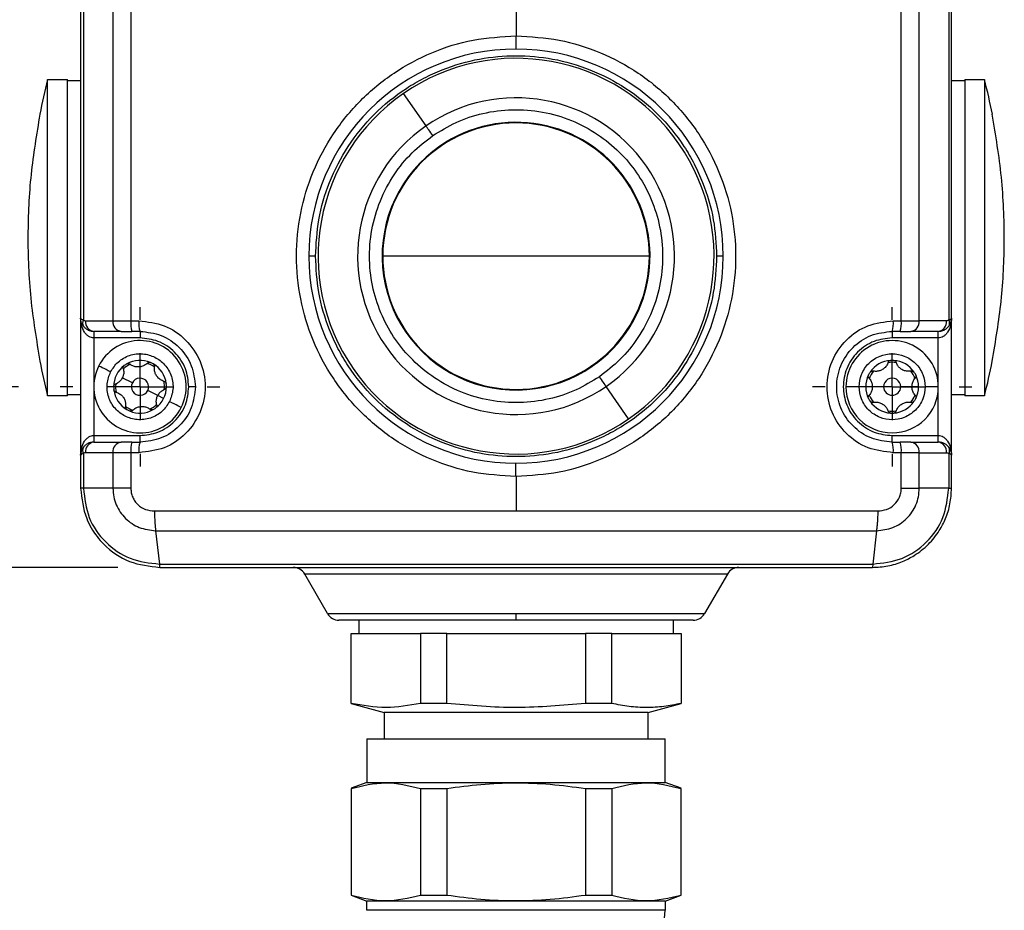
# Model space of a CAD drawing. Header units: millimetres. Extents: x 16 to 683, y 16 to 524.
# Tile 5 of 26: x 127 to 202, y 278 to 346. Entities that reach past the tile are written whole.
import ezdxf

# ---------------------------------------------------------------- set-up
doc = ezdxf.new("R2010")
doc.units = ezdxf.units.MM
doc.header["$LTSCALE"] = 2.5
doc.linetypes.add('CENTERX2', pattern=[20.32, 12.7, -2.54, 2.54, -2.54])
doc.layers.add('CENTER', color=40, linetype='CENTERX2')
doc.layers.add('DIMENSIONS', color=140, linetype='Continuous', lineweight=25)
doc.styles.add('SLDTEXTSTYLE0', font='TXT', dxfattribs={"width": 0.7})
doc.dimstyles.new('SLDDIMSTYLE1', dxfattribs={"dimtxt": 5.39502, "dimasz": 8.255, "dimexe": 0, "dimexo": 0.0625, "dimgap": 1.348755, "dimtad": 0, "dimtih": 1, "dimtoh": 1, "dimrnd": 1e-09, "dimzin": 12, "dimdsep": 46, "dimtxsty": 'SLDTEXTSTYLE0', "dimsah": 1, "dimcen": 0.09, "dimadec": 0, "dimazin": 3, "dimtfac": 1, "dimtofl": 0, "dimtmove": 0, "dimatfit": 3, "dimfxl": 0, "dimfrac": 2, "dimtolj": 1, "dimtzin": 12, "dimarcsym": 0})
doc.dimstyles.new('SLDDIMSTYLE2', dxfattribs={"dimtxt": 5.39502, "dimasz": 8.255, "dimexe": 0, "dimexo": 0.0625, "dimgap": 1.348755, "dimtad": 0, "dimtih": 1, "dimtoh": 1, "dimrnd": 1e-09, "dimzin": 4, "dimdsep": 46, "dimtxsty": 'SLDTEXTSTYLE0', "dimsah": 1, "dimcen": 0.09, "dimadec": 0, "dimazin": 1, "dimtfac": 1, "dimtofl": 0, "dimtmove": 0, "dimatfit": 3, "dimfxl": 0, "dimfrac": 2, "dimtolj": 1, "dimtzin": 12, "dimarcsym": 0})

# ---------------------------------------------------------------- blocks, each defined once
blk = doc.blocks.new('_D_1')
at = {"layer": 'DIMENSIONS'}
for p, q in [((126.845, 384.79), (102.56, 384.79)), ((110.497, 384.79), (110.497, 365.808)), ((102.482, 356.026), (100.67, 356.026)), ((100.67, 356.026), (100.67, 347.451)), ((118.513, 356.026), (120.325, 356.026)), ((120.325, 356.026), (120.325, 347.451)), ((100.67, 347.451), (102.482, 347.451)), ((120.325, 347.451), (118.513, 347.451)), ((110.497, 318.19), (110.497, 346.243)), ((126.845, 318.19), (102.56, 318.19))]:
    blk.add_line(p, q, dxfattribs=at)
for points in [[(110.497, 384.79), (109.227, 376.535), (111.767, 376.535)], [(110.497, 318.19), (111.767, 326.445), (109.227, 326.445)]]:
    blk.add_solid(points, dxfattribs=at)
at = {"layer": 'DIMENSIONS', "char_height": 5.2917, "attachment_point": 1, "style": 'SLDTEXTSTYLE0'}
for s, insert in [('66.6', (102.482, 364.055)), ('2.62', (102.482, 354.273))]:
    blk.add_mtext(s, dxfattribs=dict(at, insert=insert))
blk = doc.blocks.new('_D_3')
at = {"layer": 'DIMENSIONS'}
for p, q in [((134.385, 398.49), (76.038, 398.49)), ((83.975, 398.49), (83.975, 365.808)), ((75.959, 356.026), (74.148, 356.026)), ((74.148, 356.026), (74.148, 347.451)), ((91.991, 356.026), (93.803, 356.026)), ((93.803, 356.026), (93.803, 347.451)), ((74.148, 347.451), (75.959, 347.451)), ((93.803, 347.451), (91.991, 347.451)), ((83.975, 304.49), (83.975, 346.243)), ((134.385, 304.49), (76.038, 304.49))]:
    blk.add_line(p, q, dxfattribs=at)
for points in [[(83.975, 398.49), (82.705, 390.235), (85.245, 390.235)], [(83.975, 304.49), (85.245, 312.745), (82.705, 312.745)]]:
    blk.add_solid(points, dxfattribs=at)
at = {"layer": 'DIMENSIONS', "char_height": 5.2917, "attachment_point": 1, "style": 'SLDTEXTSTYLE0'}
for s, insert in [('94.0', (75.959, 364.055)), ('3.70', (75.959, 354.273))]:
    blk.add_mtext(s, dxfattribs=dict(at, insert=insert))
blk = doc.blocks.new('SW_CENTERMARKSYMBOL_2')
at = {"layer": 'CENTER', "color": 0}
for p, q in [((0, 5.08), (0, 6.04)), ((0, 0), (0, 2.54)), ((-5.08, 0), (-6.04, 0)), ((0, 0), (-2.54, 0)), ((0, 0), (0, -2.54)), ((0, 0), (2.54, 0)), ((5.08, 0), (6.04, 0)), ((0, -5.08), (0, -6.04))]:
    blk.add_line(p, q, dxfattribs=at)
blk = doc.blocks.new('SW_CENTERMARKSYMBOL_3')
at = {"layer": 'CENTER', "color": 0}
for p, q in [((0, 5.08), (0, 6.04)), ((0, 0), (0, 2.54)), ((-5.08, 0), (-6.04, 0)), ((0, 0), (-2.54, 0)), ((0, 0), (0, -2.54)), ((0, 0), (2.54, 0)), ((5.08, 0), (6.04, 0)), ((0, -5.08), (0, -6.04))]:
    blk.add_line(p, q, dxfattribs=at)

msp = doc.modelspace()

# ---------------------------------------------------------------- linework, layer by layer
for p, q in [((131.56, 379.59), (131.56, 323.39)), ((131.773, 379.714), (131.773, 323.267)), ((134.004, 379.79), (134.004, 323.19)), ((135.365, 379.79), (135.365, 323.19)), ((193.755, 323.19), (193.755, 379.79)), ((195.116, 323.19), (195.116, 379.79)), ((197.348, 379.714), (197.348, 323.267)), ((197.56, 323.39), (197.56, 379.59)), ((164.56, 355.99), (164.56, 344.79)), ((164.56, 344.79), (164.569, 344.79)), ((129.06, 317.49), (129.06, 341.49)), ((129.06, 341.49), (130.56, 341.49)), ((130.56, 317.49), (130.56, 341.49)), ((131.56, 341.39), (130.56, 341.39)), ((198.56, 341.39), (197.56, 341.39)), ((198.56, 341.49), (200.06, 341.49)), ((198.56, 341.49), (198.56, 317.49)), ((200.06, 341.49), (200.06, 317.49)), ((157.734, 337.967), (156.031, 340.429)), ((128.468, 338.854), (128.472, 338.845)), ((200.648, 338.845), (200.653, 338.854)), ((149.36, 328.09), (148.86, 328.09)), ((164.56, 328.09), (154.46, 328.09)), ((174.66, 328.09), (164.56, 328.09)), ((180.26, 328.09), (179.76, 328.09)), ((131.56, 323.39), (131.56, 312.99)), ((131.931, 323.19), (134.004, 323.19)), ((134.004, 323.19), (135.365, 323.19)), ((135.365, 323.19), (135.977, 323.19)), ((193.144, 323.19), (193.755, 323.19)), ((193.755, 323.19), (195.116, 323.19)), ((197.19, 323.19), (195.116, 323.19)), ((197.56, 312.99), (197.56, 323.39)), ((134.634, 322.39), (132.56, 322.39)), ((132.56, 322.39), (132.56, 321.89)), ((134.634, 322.39), (135.451, 322.39)), ((136.06, 322.39), (135.451, 322.39)), ((136.06, 322.39), (136.06, 321.89)), ((193.67, 322.39), (193.06, 322.39)), ((193.06, 322.39), (193.06, 321.89)), ((193.67, 322.39), (194.486, 322.39)), ((196.56, 322.39), (194.486, 322.39)), ((196.56, 321.89), (196.56, 322.39)), ((136.06, 321.89), (132.56, 321.89)), ((132.56, 321.89), (132.56, 314.49)), ((196.56, 321.89), (193.06, 321.89)), ((196.56, 314.49), (196.56, 321.89)), ((128.472, 320.135), (128.468, 320.126)), ((200.653, 320.126), (200.648, 320.135)), ((135.48, 318.482), (134.72, 318.864)), ((137.4, 317.516), (136.641, 317.898)), ((140.26, 318.19), (139.76, 318.19)), ((173.089, 315.751), (171.387, 318.214)), ((190.56, 318.19), (189.56, 318.19)), ((192.41, 318.19), (191.56, 318.19)), ((194.56, 318.19), (193.71, 318.19)), ((195.06, 318.19), (194.56, 318.19)), ((196.56, 318.19), (195.56, 318.19)), ((130.56, 317.49), (129.06, 317.49)), ((130.56, 317.59), (131.56, 317.59)), ((137.847, 317.292), (137.4, 317.516)), ((197.56, 317.59), (198.56, 317.59)), ((200.06, 317.49), (198.56, 317.49)), ((132.56, 314.49), (132.56, 313.99)), ((132.56, 314.49), (136.06, 314.49)), ((136.06, 313.99), (136.06, 314.49)), ((193.06, 313.99), (193.06, 314.49)), ((193.06, 314.49), (196.56, 314.49)), ((196.56, 313.99), (196.56, 314.49)), ((132.56, 313.99), (134.634, 313.99)), ((135.451, 313.99), (134.634, 313.99)), ((135.451, 313.99), (136.06, 313.99)), ((193.06, 313.99), (193.67, 313.99)), ((194.486, 313.99), (193.67, 313.99)), ((194.486, 313.99), (196.56, 313.99)), ((131.56, 312.99), (131.56, 310.49)), ((131.773, 313.114), (131.773, 310.49)), ((134.004, 313.19), (131.931, 313.19)), ((135.365, 313.19), (134.004, 313.19)), ((134.004, 313.19), (134.004, 310.49)), ((135.365, 313.19), (135.365, 310.49)), ((135.977, 313.19), (135.365, 313.19)), ((193.755, 313.19), (193.144, 313.19)), ((193.755, 310.49), (193.755, 313.19)), ((195.116, 313.19), (193.755, 313.19)), ((195.116, 310.49), (195.116, 313.19)), ((195.116, 313.19), (197.19, 313.19)), ((197.348, 313.114), (197.348, 310.49)), ((197.56, 310.49), (197.56, 312.99)), ((164.56, 311.39), (164.552, 311.39)), ((164.56, 311.39), (164.56, 308.771)), ((131.773, 310.49), (131.56, 310.49)), ((134.004, 310.49), (131.773, 310.49)), ((135.365, 310.49), (134.004, 310.49)), ((197.348, 310.49), (195.116, 310.49)), ((164.56, 308.771), (191.972, 308.771)), ((137.246, 307.276), (137.532, 304.743)), ((164.56, 307.276), (191.875, 307.276)), ((191.875, 307.276), (191.589, 304.743)), ((137.56, 304.49), (191.56, 304.49)), ((180.581, 303.99), (148.54, 303.99)), ((150.272, 300.99), (148.54, 303.99)), ((180.581, 303.99), (178.849, 300.99)), ((150.272, 300.99), (164.56, 300.99)), ((164.56, 300.99), (178.849, 300.99)), ((164.56, 300.49), (164.56, 300.99)), ((164.56, 300.49), (151.138, 300.49)), ((152.66, 299.49), (152.66, 300.49)), ((177.983, 300.49), (164.56, 300.49)), ((176.46, 300.49), (176.46, 299.49)), ((152.06, 294.174), (152.06, 299.49)), ((152.06, 299.49), (152.981, 299.49)), ((152.981, 299.49), (156.394, 299.49)), ((156.394, 299.49), (157.315, 299.49)), ((157.315, 299.49), (157.315, 294.174)), ((159.306, 299.49), (157.315, 299.49)), ((159.306, 294.174), (159.306, 299.49)), ((159.306, 299.49), (161.147, 299.49)), ((161.147, 299.49), (167.974, 299.49)), ((167.974, 299.49), (169.815, 299.49)), ((169.815, 299.49), (169.815, 294.174)), ((171.806, 299.49), (169.815, 299.49)), ((171.806, 294.174), (171.806, 299.49)), ((171.806, 299.49), (172.726, 299.49)), ((172.726, 299.49), (176.14, 299.49)), ((176.14, 299.49), (177.06, 299.49)), ((177.06, 299.49), (177.06, 294.174)), ((152.06, 294.16), (154.56, 293.49)), ((159.306, 294.174), (157.315, 294.174)), ((171.806, 294.174), (169.815, 294.174)), ((174.56, 293.49), (177.06, 294.16)), ((174.56, 293.49), (154.56, 293.49)), ((154.56, 293.49), (154.56, 291.49)), ((174.56, 291.49), (174.56, 293.49)), ((153.26, 291.49), (153.26, 288.19)), ((153.26, 291.49), (175.86, 291.49)), ((175.86, 288.19), (175.86, 291.49)), ((153.26, 288.19), (152.06, 287.754)), ((153.26, 288.19), (175.86, 288.19)), ((177.06, 287.754), (175.86, 288.19)), ((152.06, 287.734), (152.06, 279.646)), ((157.315, 287.734), (159.306, 287.734)), ((157.315, 287.734), (157.315, 279.646)), ((159.306, 287.734), (159.306, 279.646)), ((169.815, 287.734), (171.806, 287.734)), ((169.815, 287.734), (169.815, 279.646)), ((171.806, 287.734), (171.806, 279.646)), ((177.06, 279.646), (177.06, 287.734)), ((152.06, 279.627), (153.26, 279.19)), ((175.86, 279.19), (153.26, 279.19)), ((153.26, 278.49), (153.26, 279.19)), ((157.315, 279.646), (159.306, 279.646)), ((169.815, 279.646), (171.806, 279.646)), ((175.86, 279.19), (177.06, 279.627)), ((175.86, 279.19), (175.86, 278.49)), ((175.86, 278.49), (153.26, 278.49))]:
    msp.add_line(p, q)
at = {"flags": 128}
for points in [[(164.568, 343.79), (164.568, 343.81), (164.568, 343.866), (164.568, 343.959), (164.568, 344.083), (164.568, 344.235), (164.569, 344.408), (164.569, 344.595), (164.569, 344.79)], [(158.245, 337.227), (158.166, 337.342), (158.088, 337.454), (158.013, 337.562), (157.943, 337.663), (157.879, 337.756), (157.822, 337.839), (157.773, 337.909), (157.734, 337.967)], [(133.827, 319.314), (133.653, 319.401), (133.485, 319.486), (133.331, 319.563), (133.195, 319.632), (133.084, 319.687), (133.002, 319.729), (132.951, 319.755), (132.934, 319.763)], [(171.387, 318.214), (171.347, 318.271), (171.299, 318.342), (171.242, 318.425), (171.177, 318.517), (171.107, 318.619), (171.033, 318.727), (170.955, 318.839), (170.876, 318.953)], [(139.187, 316.617), (139.17, 316.626), (139.119, 316.652), (139.036, 316.693), (138.925, 316.749), (138.79, 316.817), (138.636, 316.895), (138.468, 316.979), (138.294, 317.067)], [(164.552, 311.39), (164.552, 311.585), (164.552, 311.773), (164.552, 311.946), (164.552, 312.097), (164.552, 312.222), (164.552, 312.314), (164.552, 312.371), (164.552, 312.39)], [(137.149, 308.771), (150.837, 308.771), (164.56, 308.771)], [(137.246, 307.276), (150.886, 307.276), (164.56, 307.276)], [(137.532, 304.743), (151.029, 304.743), (164.56, 304.743), (178.092, 304.743), (191.589, 304.743)]]:
    msp.add_lwpolyline(points, dxfattribs=at)
for centre, radius, start, end in [((164.56, 328.09), 15.7, 360, 180), ((164.56, 328.09), 15, 304.653, 124.65297), ((176.308, 329.491), 48.748, 165.74986, 168.92592), ((152.813, 329.491), 48.748, 11.07408, 14.25014), ((164.56, 328.09), 15, 124.653, 304.65297), ((164.56, 328.09), 12.006, 304.653, 124.65298), ((164.56, 328.09), 10.1, 90.00008, 179.99996), ((164.56, 328.09), 10.15, 304.65302, 124.65296), ((164.56, 328.09), 10.1, 359.99996, 89.99999), ((164.56, 328.09), 12.006, 124.653, 304.65298), ((164.56, 328.09), 10.15, 124.65297, 304.65301), ((164.56, 328.09), 15.7, 180.00002, 359.99998), ((164.56, 328.09), 10.1, 179.99999, 270.00005), ((164.56, 328.09), 10.1, 270.00001, 359.99995), ((132.17, 323.02), 0.467, 148.14727, 211.85273), ((132.657, 323.114), 0.73, 174.02556, 262.4031), ((134.731, 323.114), 0.73, 174.02547, 262.40319), ((137.301, 322.993), 1.946, 174.16885, 198.02828), ((137.951, 322.992), 1.985, 174.27962, 197.66394), ((191.169, 322.992), 1.985, 342.33606, 5.72038), ((191.819, 322.993), 1.946, 341.97172, 5.83115), ((194.39, 323.114), 0.73, 277.59681, 5.97453), ((196.464, 323.114), 0.73, 277.5969, 5.97444), ((196.951, 323.02), 0.467, 328.14727, 31.85273), ((136.06, 318.19), 3.5, 333.29497, 153.2952), ((193.06, 318.19), 3.5, 359.99989, 180.00011), ((176.31, 329.49), 48.75, 191.07412, 194.25003), ((136.06, 318.19), 2, 66.73266, 119.85738), ((193.06, 318.19), 2, 93.43741, 146.56268), ((193.06, 318.187), 2.004, 86.56906, 93.43094), ((193.06, 318.19), 2, 33.43732, 86.56259), ((152.81, 329.49), 48.75, 345.74997, 348.92588), ((136.06, 318.19), 3.5, 153.29507, 333.29511), ((136.06, 318.19), 2, 126.73232, 179.85784), ((136.06, 318.19), 1.85, 113.64831, 132.94223), ((136.061, 318.19), 2.001, 119.85838, 126.73083), ((136.06, 318.19), 1.85, 53.64838, 72.94133), ((136.06, 318.189), 2.001, 59.86156, 66.7313), ((136.06, 318.19), 2, 6.7324, 59.8577), ((193.06, 318.19), 1.85, 140.35247, 159.64709), ((193.06, 318.191), 1.85, 80.35102, 99.64898), ((193.06, 318.19), 1.85, 20.35291, 39.64753), ((136.06, 318.19), 0.65, 333.29492, 153.29522), ((193.06, 318.19), 2, 153.43709, 206.56291), ((193.06, 318.191), 2, 146.56238, 153.43805), ((193.06, 318.19), 0.65, 359.99967, 180.00033), ((193.061, 318.191), 2, 26.56195, 33.43762), ((193.06, 318.19), 2, 359.99994, 26.56297), ((136.06, 318.19), 2, 179.85777, 186.73304), ((136.06, 318.19), 2, 186.73191, 239.8582), ((136.06, 318.19), 1.85, 173.64822, 192.94184), ((136.06, 318.19), 0.65, 153.29492, 333.29522), ((136.06, 318.19), 2, 333.29508, 359.85784), ((136.06, 318.19), 1.85, 353.64837, 12.94161), ((136.06, 318.19), 2, 359.85818, 6.73263), ((193.06, 318.19), 3.5, 180.00002, 359.99998), ((193.06, 318.19), 0.65, 180.00033, 359.99967), ((193.06, 318.19), 2, 333.43703, 0.00006), ((136.06, 318.19), 2, 306.73133, 333.29608), ((193.06, 318.19), 2, 206.56195, 213.43762), ((193.06, 318.19), 1.85, 200.35335, 219.6464), ((193.06, 318.19), 1.85, 320.3536, 339.64665), ((193.061, 318.19), 2, 326.56238, 333.43805), ((136.06, 318.19), 1.85, 233.64772, 252.94322), ((136.06, 318.19), 2, 239.85684, 246.73284), ((136.06, 318.19), 2, 246.73266, 299.85738), ((136.06, 318.19), 1.85, 293.64794, 312.94261), ((136.061, 318.189), 1.999, 299.85696, 306.73523), ((193.06, 318.19), 2, 213.43708, 266.56324), ((193.06, 318.19), 2, 273.43676, 326.56292), ((193.06, 318.19), 1.85, 260.35102, 279.64898), ((193.06, 318.19), 1.999, 266.56195, 273.43805), ((132.17, 313.36), 0.467, 148.147, 211.853), ((132.657, 313.266), 0.73, 97.59722, 185.97411), ((134.731, 313.266), 0.73, 97.59714, 185.9742), ((137.301, 313.388), 1.946, 161.97188, 185.83099), ((137.951, 313.388), 1.985, 162.33622, 185.72022), ((191.169, 313.388), 1.985, 354.27978, 17.66378), ((191.819, 313.388), 1.946, 354.16901, 18.02812), ((194.39, 313.266), 0.73, 354.0261, 82.40273), ((196.464, 313.266), 0.73, 354.02589, 82.40278), ((196.951, 313.36), 0.467, 328.147, 31.853), ((147.674, 303.49), 1, 29.99874, 90.00118), ((181.447, 303.49), 1, 89.99882, 150.00126), ((151.138, 301.49), 1, 210.00021, 269.9997), ((177.983, 301.49), 1, 270.0003, 329.99979), ((172.86, 278.49), 3, 270.00014, 359.99983)]:
    msp.add_arc(centre, radius, start, end)
for points, knots in [([(164.552, 311.39), (163.456, 311.454), (161.273, 311.58), (158.125, 312.581), (155.232, 314.129), (152.698, 316.227), (150.621, 318.776), (149.081, 321.678), (148.133, 324.828), (147.814, 328.098), (148.137, 331.372), (149.088, 334.519), (150.632, 337.421), (152.712, 339.968), (155.246, 342.06), (158.144, 343.608), (161.287, 344.603), (163.47, 344.728), (164.56, 344.79)], [0, 0, 0, 0, 0.062786, 0.125093, 0.187699, 0.250157, 0.312568, 0.375195, 0.437496, 0.500166, 0.562536, 0.625091, 0.687646, 0.749979, 0.812625, 0.874915, 0.937542, 1, 1, 1, 1]), ([(164.569, 344.79), (165.659, 344.727), (167.842, 344.602), (170.985, 343.604), (173.882, 342.056), (176.415, 339.962), (178.493, 337.414), (180.036, 334.511), (180.986, 331.364), (181.306, 328.09), (180.986, 324.82), (180.036, 321.67), (178.495, 318.768), (176.416, 316.221), (173.882, 314.125), (170.988, 312.578), (167.84, 311.579), (165.656, 311.453), (164.56, 311.39)], [0, 0, 0, 0, 0.062458, 0.125086, 0.187379, 0.250025, 0.312359, 0.374909, 0.437462, 0.499831, 0.562501, 0.624807, 0.687434, 0.74985, 0.812304, 0.87491, 0.937214, 1, 1, 1, 1]), ([(149.36, 328.09), (149.41, 329.017), (149.511, 330.927), (150.357, 333.76), (151.759, 336.484), (153.736, 338.915), (155.769, 340.566), (157.556, 341.61), (159.383, 342.442), (161.724, 343.115), (164.56, 343.375), (167.397, 343.115), (170.23, 342.301), (172.954, 340.889), (175.385, 338.915), (177.035, 336.882), (178.081, 335.094), (178.909, 333.267), (179.61, 330.927), (179.711, 329.017), (179.76, 328.09)], [0, 0, 0, 0, 0.058249, 0.119986, 0.18429, 0.249959, 0.315628, 0.347815, 0.380014, 0.441752, 0.5, 0.558248, 0.619986, 0.68429, 0.749959, 0.815627, 0.847815, 0.880014, 0.941751, 1, 1, 1, 1]), ([(128.472, 338.845), (128.219, 337.333), (127.709, 334.295), (127.501, 329.623), (127.684, 324.876), (128.209, 321.72), (128.472, 320.135)], [0, 0, 0, 0, 0.244197, 0.490599, 0.744065, 1, 1, 1, 1]), ([(158.245, 337.227), (158.822, 337.583), (160.013, 338.315), (162.067, 338.984), (164.287, 339.273), (166.57, 339.095), (168.767, 338.454), (170.747, 337.403), (172.413, 336.038), (173.748, 334.441), (174.771, 332.628), (175.458, 330.587), (175.742, 328.363), (175.565, 326.081), (174.925, 323.883), (173.87, 321.908), (172.519, 320.223), (171.413, 319.368), (170.876, 318.953)], [0, 0, 0, 0, 0.058258, 0.120006, 0.18432, 0.25, 0.31568, 0.379994, 0.441742, 0.5, 0.558258, 0.620006, 0.68432, 0.75, 0.81568, 0.879994, 0.941742, 1, 1, 1, 1]), ([(200.648, 320.135), (200.902, 321.647), (201.411, 324.685), (201.62, 329.357), (201.437, 334.105), (200.912, 337.26), (200.648, 338.845)], [0, 0, 0, 0, 0.244197, 0.490598, 0.744064, 1, 1, 1, 1]), ([(170.876, 318.953), (170.298, 318.598), (169.108, 317.865), (167.054, 317.197), (164.834, 316.908), (162.551, 317.086), (160.354, 317.726), (158.374, 318.778), (156.707, 320.142), (155.372, 321.739), (154.35, 323.553), (153.662, 325.594), (153.379, 327.818), (153.556, 330.099), (154.196, 332.298), (155.251, 334.272), (156.602, 335.958), (157.708, 336.812), (158.245, 337.227)], [0, 0, 0, 0, 0.058258, 0.120006, 0.18432, 0.25, 0.31568, 0.379994, 0.441742, 0.5, 0.558258, 0.620006, 0.684321, 0.75, 0.81568, 0.879994, 0.941742, 1, 1, 1, 1]), ([(179.76, 328.09), (179.711, 327.163), (179.609, 325.254), (178.764, 322.421), (177.361, 319.697), (175.385, 317.266), (173.352, 315.615), (171.564, 314.571), (169.737, 313.739), (167.397, 313.065), (164.56, 312.805), (161.724, 313.065), (158.891, 313.88), (156.167, 315.291), (153.736, 317.265), (152.085, 319.299), (151.04, 321.086), (150.212, 322.913), (149.511, 325.254), (149.409, 327.163), (149.36, 328.09)], [0, 0, 0, 0, 0.058248, 0.119986, 0.18429, 0.249959, 0.315627, 0.347815, 0.380014, 0.441752, 0.5, 0.558248, 0.619986, 0.68429, 0.749959, 0.815628, 0.847815, 0.880014, 0.941752, 1, 1, 1, 1]), ([(131.56, 323.39), (131.583, 323.363), (131.638, 323.296), (131.723, 323.278), (131.773, 323.267)], [0, 0, 0, 0, 0.415797, 1, 1, 1, 1]), ([(131.773, 322.774), (131.721, 322.852), (131.596, 323.037), (131.573, 323.261), (131.56, 323.39)], [0, 0, 0, 0, 0.419877, 1, 1, 1, 1]), ([(132.56, 321.89), (132.497, 321.896), (132.368, 321.906), (132.18, 321.993), (132.001, 322.134), (131.784, 322.404), (131.599, 322.833), (131.573, 323.204), (131.56, 323.39)], [0, 0, 0, 0, 0.095145, 0.195432, 0.308785, 0.437655, 0.718459, 1, 1, 1, 1]), ([(131.773, 323.267), (131.795, 323.245), (131.839, 323.201), (131.9, 323.194), (131.931, 323.19)], [0, 0, 0, 0, 0.500009, 1, 1, 1, 1]), ([(135.977, 323.19), (136.631, 323.116), (137.939, 322.966), (139.608, 321.816), (140.727, 320.164), (141.123, 318.194), (140.73, 316.222), (139.611, 314.568), (137.941, 313.415), (136.631, 313.265), (135.977, 313.19)], [0, 0, 0, 0, 0.1247466, 0.2496011, 0.3746202, 0.4997663, 0.6249692, 0.7501554, 0.8751423, 1, 1, 1, 1]), ([(193.144, 313.19), (192.49, 313.265), (191.181, 313.414), (189.513, 314.565), (188.393, 316.217), (187.998, 318.187), (188.391, 320.158), (189.51, 321.813), (191.18, 322.966), (192.489, 323.116), (193.144, 323.19)], [0, 0, 0, 0, 0.124747, 0.249601, 0.37462, 0.499767, 0.624969, 0.750155, 0.875142, 1, 1, 1, 1]), ([(197.56, 323.39), (197.547, 323.204), (197.521, 322.833), (197.337, 322.404), (197.119, 322.134), (196.941, 321.993), (196.752, 321.906), (196.623, 321.896), (196.56, 321.89)], [0, 0, 0, 0, 0.281541, 0.562345, 0.691197, 0.804568, 0.904849, 1, 1, 1, 1]), ([(197.348, 323.267), (197.326, 323.245), (197.282, 323.201), (197.221, 323.194), (197.19, 323.19)], [0, 0, 0, 0, 0.500009, 1, 1, 1, 1]), ([(197.348, 323.267), (197.398, 323.278), (197.483, 323.296), (197.538, 323.363), (197.56, 323.39)], [0, 0, 0, 0, 0.584203, 1, 1, 1, 1]), ([(197.56, 323.39), (197.547, 323.261), (197.525, 323.037), (197.4, 322.852), (197.348, 322.774)], [0, 0, 0, 0, 0.580123, 1, 1, 1, 1]), ([(197.488, 323.022), (197.49, 323.026), (197.508, 323.057), (197.518, 323.103), (197.531, 323.15), (197.535, 323.173), (197.539, 323.198), (197.53, 323.25), (197.498, 323.284), (197.475, 323.31)], [0, 0, 0, 0, 0.044975, 0.34225, 0.441559, 0.514504, 0.567538, 0.680789, 1, 1, 1, 1]), ([(131.773, 322.774), (131.821, 322.72), (131.922, 322.607), (132.105, 322.492), (132.321, 322.408), (132.472, 322.397), (132.56, 322.39)], [0, 0, 0, 0, 0.2383613, 0.5000446, 0.7091224, 1, 1, 1, 1]), ([(136.06, 322.39), (136.609, 322.327), (137.708, 322.202), (139.102, 321.229), (140.073, 319.838), (140.198, 318.735), (140.26, 318.19)], [0, 0, 0, 0, 0.249339, 0.499082, 0.75247, 1, 1, 1, 1]), ([(193.06, 313.99), (192.512, 314.053), (191.416, 314.179), (190.012, 315.15), (189.078, 316.541), (188.753, 318.188), (189.076, 319.835), (190.01, 321.228), (191.414, 322.202), (192.512, 322.327), (193.06, 322.39)], [0, 0, 0, 0, 0.1246108, 0.2494244, 0.37606, 0.4997663, 0.6235832, 0.7503314, 0.875278, 1, 1, 1, 1]), ([(196.56, 322.39), (196.648, 322.397), (196.8, 322.408), (197.015, 322.492), (197.199, 322.607), (197.3, 322.72), (197.348, 322.774)], [0, 0, 0, 0, 0.290913, 0.499955, 0.761661, 1, 1, 1, 1]), ([(139.76, 318.19), (139.711, 318.656), (139.635, 319.372), (139.174, 320.233), (138.696, 320.826), (138.103, 321.303), (137.242, 321.765), (136.526, 321.841), (136.06, 321.89)], [0, 0, 0, 0, 0.239457, 0.36836, 0.5, 0.631639, 0.760543, 1, 1, 1, 1]), ([(193.06, 321.89), (192.595, 321.841), (191.879, 321.765), (191.017, 321.303), (190.425, 320.826), (189.945, 320.233), (189.498, 319.372), (189.271, 318.19), (189.498, 317.009), (189.945, 316.147), (190.425, 315.555), (191.017, 315.077), (191.879, 314.616), (192.595, 314.54), (193.06, 314.49)], [0, 0, 0, 0, 0.119728, 0.18418, 0.25, 0.31582, 0.380272, 0.5, 0.619729, 0.68418, 0.75, 0.815819, 0.880272, 1, 1, 1, 1]), ([(133.827, 319.314), (133.998, 319.58), (134.263, 319.99), (134.803, 320.371), (135.27, 320.58), (135.771, 320.692), (136.427, 320.699), (137.211, 320.478), (137.856, 319.981), (138.241, 319.45), (138.45, 318.98), (138.561, 318.48), (138.577, 317.82), (138.405, 317.363), (138.294, 317.067)], [0, 0, 0, 0, 0.1197222, 0.1848263, 0.25, 0.3151052, 0.3802786, 0.5000001, 0.6197217, 0.6848269, 0.7500002, 0.8151052, 0.8802783, 1, 1, 1, 1]), ([(190.56, 318.19), (190.594, 318.505), (190.646, 318.99), (190.957, 319.573), (191.28, 319.97), (191.678, 320.295), (192.26, 320.597), (193.06, 320.751), (193.86, 320.597), (194.443, 320.295), (194.84, 319.97), (195.164, 319.573), (195.475, 318.99), (195.527, 318.505), (195.56, 318.19)], [0, 0, 0, 0, 0.119721, 0.184827, 0.25, 0.315105, 0.380278, 0.5, 0.619722, 0.684826, 0.75, 0.815105, 0.880279, 1, 1, 1, 1]), ([(192.762, 320.048), (192.771, 320.07), (192.79, 320.113), (192.844, 320.16), (192.898, 320.182), (192.93, 320.186), (192.94, 320.187)], [0, 0, 0, 0, 0.287723, 0.586882, 0.871359, 1, 1, 1, 1]), ([(193.18, 320.187), (193.201, 320.184), (193.242, 320.177), (193.296, 320.144), (193.337, 320.101), (193.352, 320.065), (193.359, 320.048)], [0, 0, 0, 0, 0.2619, 0.518782, 0.776814, 1, 1, 1, 1]), ([(134.791, 319.58), (134.81, 319.476), (134.845, 319.28), (134.797, 319.034), (134.739, 318.907), (134.72, 318.864)], [0, 0, 0, 0, 0.4286441, 0.8100302, 1, 1, 1, 1]), ([(134.791, 319.58), (134.787, 319.603), (134.779, 319.649), (134.799, 319.718), (134.831, 319.766), (134.856, 319.787), (134.864, 319.793)], [0, 0, 0, 0, 0.28777, 0.586899, 0.871362, 1, 1, 1, 1]), ([(135.065, 319.925), (135.084, 319.934), (135.122, 319.951), (135.185, 319.953), (135.243, 319.939), (135.275, 319.917), (135.29, 319.907)], [0, 0, 0, 0, 0.2618965, 0.5187615, 0.776782, 1, 1, 1, 1]), ([(136.629, 319.984), (136.548, 319.916), (136.396, 319.787), (136.112, 319.692), (135.835, 319.677), (135.568, 319.737), (135.392, 319.828), (135.305, 319.895), (135.29, 319.907)], [0, 0, 0, 0, 0.214335, 0.405038, 0.601121, 0.774747, 0.959338, 1, 1, 1, 1]), ([(136.629, 319.984), (136.647, 319.999), (136.683, 320.029), (136.752, 320.047), (136.81, 320.043), (136.841, 320.031), (136.85, 320.028)], [0, 0, 0, 0, 0.287774, 0.586885, 0.871347, 1, 1, 1, 1]), ([(137.065, 319.92), (137.082, 319.908), (137.116, 319.884), (137.149, 319.83), (137.166, 319.773), (137.163, 319.734), (137.162, 319.716)], [0, 0, 0, 0, 0.2618993, 0.5187793, 0.7767755, 1, 1, 1, 1]), ([(137.898, 318.595), (137.799, 318.631), (137.611, 318.698), (137.387, 318.897), (137.235, 319.129), (137.154, 319.39), (137.144, 319.587), (137.159, 319.697), (137.162, 319.716)], [0, 0, 0, 0, 0.214336, 0.405038, 0.601122, 0.774747, 0.959336, 1, 1, 1, 1]), ([(191.391, 319.292), (191.405, 319.309), (191.431, 319.341), (191.486, 319.372), (191.544, 319.385), (191.583, 319.38), (191.6, 319.378)], [0, 0, 0, 0, 0.261897, 0.518763, 0.776778, 1, 1, 1, 1]), ([(192.762, 320.048), (192.721, 319.951), (192.642, 319.768), (192.431, 319.555), (192.191, 319.417), (191.926, 319.351), (191.728, 319.353), (191.62, 319.374), (191.6, 319.378)], [0, 0, 0, 0, 0.214342, 0.405043, 0.601122, 0.774748, 0.959338, 1, 1, 1, 1]), ([(194.52, 319.378), (194.416, 319.365), (194.217, 319.341), (193.928, 319.418), (193.688, 319.556), (193.498, 319.753), (193.401, 319.926), (193.365, 320.03), (193.359, 320.048)], [0, 0, 0, 0, 0.214336, 0.405038, 0.601118, 0.774744, 0.959337, 1, 1, 1, 1]), ([(194.52, 319.378), (194.543, 319.38), (194.59, 319.385), (194.658, 319.362), (194.704, 319.327), (194.723, 319.301), (194.729, 319.292)], [0, 0, 0, 0, 0.287761, 0.586887, 0.871344, 1, 1, 1, 1]), ([(138.294, 317.067), (138.122, 316.801), (137.858, 316.391), (137.318, 316.01), (136.851, 315.8), (136.349, 315.689), (135.694, 315.681), (134.91, 315.903), (134.265, 316.4), (133.88, 316.931), (133.67, 317.4), (133.56, 317.9), (133.544, 318.561), (133.716, 319.018), (133.827, 319.314)], [0, 0, 0, 0, 0.119722, 0.184826, 0.25, 0.315105, 0.380278, 0.5, 0.619721, 0.684827, 0.75, 0.815105, 0.880279, 1, 1, 1, 1]), ([(134.72, 318.864), (134.672, 318.785), (134.577, 318.63), (134.384, 318.471), (134.246, 318.408), (134.188, 318.381)], [0, 0, 0, 0, 0.377958, 0.740214, 1, 1, 1, 1]), ([(191.302, 318.861), (191.288, 318.88), (191.26, 318.918), (191.247, 318.988), (191.254, 319.045), (191.267, 319.075), (191.271, 319.085)], [0, 0, 0, 0, 0.287777, 0.586876, 0.87135, 1, 1, 1, 1]), ([(191.302, 318.861), (191.365, 318.777), (191.485, 318.617), (191.552, 318.376), (191.558, 318.237), (191.56, 318.19)], [0, 0, 0, 0, 0.428644, 0.810029, 1, 1, 1, 1]), ([(194.56, 318.19), (194.568, 318.283), (194.583, 318.464), (194.684, 318.693), (194.779, 318.812), (194.819, 318.861)], [0, 0, 0, 0, 0.3779574, 0.7402146, 1, 1, 1, 1]), ([(194.87, 318.995), (194.868, 318.973), (194.864, 318.929), (194.839, 318.885), (194.822, 318.865), (194.819, 318.861)], [0, 0, 0, 0, 0.455814, 0.895494, 1, 1, 1, 1]), ([(194.849, 319.085), (194.857, 319.065), (194.869, 319.036), (194.87, 319.005), (194.87, 318.995)], [0, 0, 0, 0, 0.67353, 1, 1, 1, 1]), ([(134.06, 318.195), (134.062, 318.216), (134.066, 318.258), (134.096, 318.313), (134.137, 318.357), (134.172, 318.374), (134.188, 318.381)], [0, 0, 0, 0, 0.261907, 0.518744, 0.776788, 1, 1, 1, 1]), ([(134.222, 317.786), (134.201, 317.794), (134.156, 317.81), (134.107, 317.861), (134.081, 317.913), (134.076, 317.946), (134.074, 317.956)], [0, 0, 0, 0, 0.287756, 0.586891, 0.871346, 1, 1, 1, 1]), ([(140.26, 318.19), (140.198, 317.646), (140.073, 316.543), (139.102, 315.151), (137.708, 314.179), (136.609, 314.053), (136.06, 313.99)], [0, 0, 0, 0, 0.247517, 0.500899, 0.750673, 1, 1, 1, 1]), ([(136.06, 314.49), (136.526, 314.54), (137.242, 314.616), (138.103, 315.077), (138.696, 315.555), (139.174, 316.147), (139.635, 317.009), (139.711, 317.725), (139.76, 318.19)], [0, 0, 0, 0, 0.239457, 0.368361, 0.5, 0.63164, 0.760543, 1, 1, 1, 1]), ([(137.4, 317.516), (137.449, 317.595), (137.544, 317.751), (137.736, 317.91), (137.875, 317.973), (137.933, 317.999)], [0, 0, 0, 0, 0.3779585, 0.7402138, 1, 1, 1, 1]), ([(137.898, 318.595), (137.92, 318.587), (137.964, 318.57), (138.014, 318.519), (138.04, 318.467), (138.045, 318.435), (138.047, 318.425)], [0, 0, 0, 0, 0.287763, 0.586883, 0.871374, 1, 1, 1, 1]), ([(138.039, 318.096), (138.027, 318.077), (138.003, 318.04), (137.962, 318.011), (137.937, 318.001), (137.933, 317.999)], [0, 0, 0, 0, 0.4558428, 0.8954756, 1, 1, 1, 1]), ([(138.06, 318.185), (138.059, 318.164), (138.056, 318.133), (138.043, 318.105), (138.039, 318.096)], [0, 0, 0, 0, 0.673572, 1, 1, 1, 1]), ([(195.56, 318.19), (195.527, 317.876), (195.475, 317.391), (195.164, 316.808), (194.841, 316.411), (194.443, 316.085), (193.86, 315.784), (193.06, 315.63), (192.261, 315.784), (191.678, 316.085), (191.28, 316.41), (190.957, 316.808), (190.646, 317.39), (190.594, 317.876), (190.56, 318.19)], [0, 0, 0, 0, 0.1197214, 0.1848263, 0.2499995, 0.3151047, 0.3802785, 0.4999999, 0.6197214, 0.6848263, 0.7500004, 0.8151049, 0.8802786, 1, 1, 1, 1]), ([(191.56, 318.19), (191.553, 318.098), (191.538, 317.917), (191.437, 317.688), (191.342, 317.569), (191.302, 317.52)], [0, 0, 0, 0, 0.3779574, 0.7402146, 1, 1, 1, 1]), ([(194.819, 317.52), (194.755, 317.604), (194.636, 317.763), (194.569, 318.005), (194.562, 318.144), (194.56, 318.19)], [0, 0, 0, 0, 0.428653, 0.810038, 1, 1, 1, 1]), ([(134.222, 317.786), (134.322, 317.75), (134.51, 317.682), (134.734, 317.484), (134.886, 317.252), (134.967, 316.991), (134.976, 316.793), (134.962, 316.684), (134.959, 316.664)], [0, 0, 0, 0, 0.214337, 0.40504, 0.60112, 0.774746, 0.959341, 1, 1, 1, 1]), ([(137.33, 316.801), (137.311, 316.905), (137.276, 317.101), (137.324, 317.347), (137.381, 317.474), (137.4, 317.516)], [0, 0, 0, 0, 0.428654, 0.810031, 1, 1, 1, 1]), ([(191.271, 317.296), (191.264, 317.316), (191.249, 317.354), (191.25, 317.417), (191.268, 317.475), (191.291, 317.505), (191.302, 317.52)], [0, 0, 0, 0, 0.261898, 0.518762, 0.776785, 1, 1, 1, 1]), ([(194.819, 317.52), (194.833, 317.501), (194.863, 317.461), (194.868, 317.412), (194.87, 317.385)], [0, 0, 0, 0, 0.469733, 1, 1, 1, 1]), ([(194.87, 317.385), (194.869, 317.365), (194.866, 317.333), (194.853, 317.305), (194.849, 317.296)], [0, 0, 0, 0, 0.669096, 1, 1, 1, 1]), ([(135.056, 316.461), (135.039, 316.473), (135.005, 316.497), (134.971, 316.551), (134.955, 316.608), (134.958, 316.647), (134.959, 316.664)], [0, 0, 0, 0, 0.261898, 0.518751, 0.776776, 1, 1, 1, 1]), ([(135.492, 316.396), (135.474, 316.382), (135.438, 316.351), (135.368, 316.334), (135.311, 316.338), (135.28, 316.349), (135.27, 316.353)], [0, 0, 0, 0, 0.287761, 0.586885, 0.871355, 1, 1, 1, 1]), ([(135.492, 316.396), (135.572, 316.464), (135.725, 316.593), (136.009, 316.688), (136.286, 316.704), (136.553, 316.644), (136.728, 316.553), (136.815, 316.486), (136.831, 316.473)], [0, 0, 0, 0, 0.214338, 0.40504, 0.601122, 0.774747, 0.959338, 1, 1, 1, 1]), ([(137.056, 316.456), (137.037, 316.447), (136.999, 316.43), (136.936, 316.427), (136.878, 316.442), (136.846, 316.463), (136.831, 316.473)], [0, 0, 0, 0, 0.2618948, 0.5187564, 0.7767673, 1, 1, 1, 1]), ([(137.316, 316.658), (137.305, 316.64), (137.289, 316.613), (137.264, 316.594), (137.257, 316.587)], [0, 0, 0, 0, 0.669164, 1, 1, 1, 1]), ([(137.33, 316.801), (137.334, 316.778), (137.343, 316.729), (137.325, 316.683), (137.316, 316.658)], [0, 0, 0, 0, 0.469734, 1, 1, 1, 1]), ([(191.6, 317.003), (191.577, 317), (191.53, 316.995), (191.463, 317.018), (191.417, 317.053), (191.397, 317.08), (191.391, 317.088)], [0, 0, 0, 0, 0.287762, 0.58689, 0.871368, 1, 1, 1, 1]), ([(191.6, 317.003), (191.705, 317.016), (191.903, 317.04), (192.193, 316.963), (192.433, 316.824), (192.623, 316.627), (192.72, 316.455), (192.756, 316.351), (192.762, 316.332)], [0, 0, 0, 0, 0.214337, 0.40504, 0.60112, 0.774747, 0.959336, 1, 1, 1, 1]), ([(193.359, 316.332), (193.4, 316.429), (193.478, 316.613), (193.69, 316.825), (193.93, 316.964), (194.195, 317.03), (194.393, 317.028), (194.501, 317.007), (194.52, 317.003)], [0, 0, 0, 0, 0.2143378, 0.4050397, 0.6011218, 0.7747468, 0.9593374, 1, 1, 1, 1]), ([(194.729, 317.088), (194.716, 317.072), (194.69, 317.039), (194.635, 317.009), (194.576, 316.995), (194.538, 317.001), (194.52, 317.003)], [0, 0, 0, 0, 0.261902, 0.518757, 0.776776, 1, 1, 1, 1]), ([(192.94, 316.194), (192.92, 316.197), (192.878, 316.203), (192.824, 316.236), (192.784, 316.28), (192.769, 316.316), (192.762, 316.332)], [0, 0, 0, 0, 0.261897, 0.518759, 0.776788, 1, 1, 1, 1]), ([(193.359, 316.332), (193.349, 316.311), (193.33, 316.268), (193.277, 316.221), (193.223, 316.198), (193.19, 316.195), (193.18, 316.194)], [0, 0, 0, 0, 0.287749, 0.586885, 0.87136, 1, 1, 1, 1]), ([(131.56, 312.99), (131.573, 313.176), (131.599, 313.548), (131.784, 313.977), (132.001, 314.247), (132.18, 314.387), (132.368, 314.474), (132.497, 314.485), (132.56, 314.49)], [0, 0, 0, 0, 0.281538, 0.562344, 0.691199, 0.804567, 0.904849, 1, 1, 1, 1]), ([(196.56, 314.49), (196.623, 314.485), (196.752, 314.474), (196.941, 314.387), (197.119, 314.247), (197.337, 313.977), (197.521, 313.548), (197.547, 313.176), (197.56, 312.99)], [0, 0, 0, 0, 0.0951456, 0.1954324, 0.3087866, 0.4376565, 0.7184617, 1, 1, 1, 1]), ([(131.56, 312.99), (131.573, 313.12), (131.596, 313.344), (131.721, 313.529), (131.773, 313.607)], [0, 0, 0, 0, 0.580113, 1, 1, 1, 1]), ([(132.56, 313.99), (132.472, 313.984), (132.321, 313.972), (132.105, 313.888), (131.922, 313.774), (131.821, 313.661), (131.773, 313.607)], [0, 0, 0, 0, 0.290914, 0.499958, 0.761661, 1, 1, 1, 1]), ([(197.348, 313.607), (197.3, 313.661), (197.199, 313.774), (197.015, 313.888), (196.8, 313.972), (196.648, 313.984), (196.56, 313.99)], [0, 0, 0, 0, 0.238357, 0.500041, 0.70912, 1, 1, 1, 1]), ([(197.348, 313.607), (197.4, 313.529), (197.525, 313.344), (197.547, 313.12), (197.56, 312.99)], [0, 0, 0, 0, 0.419887, 1, 1, 1, 1]), ([(131.773, 313.114), (131.723, 313.103), (131.638, 313.085), (131.583, 313.018), (131.56, 312.99)], [0, 0, 0, 0, 0.584219, 1, 1, 1, 1]), ([(131.633, 313.359), (131.631, 313.355), (131.613, 313.324), (131.603, 313.278), (131.59, 313.23), (131.586, 313.207), (131.582, 313.183), (131.591, 313.131), (131.622, 313.096), (131.645, 313.071)], [0, 0, 0, 0, 0.044955, 0.342235, 0.441546, 0.514492, 0.567526, 0.680804, 1, 1, 1, 1]), ([(131.931, 313.19), (131.9, 313.187), (131.839, 313.179), (131.795, 313.135), (131.773, 313.114)], [0, 0, 0, 0, 0.500009, 1, 1, 1, 1]), ([(197.19, 313.19), (197.221, 313.187), (197.282, 313.179), (197.326, 313.135), (197.348, 313.114)], [0, 0, 0, 0, 0.500009, 1, 1, 1, 1]), ([(197.56, 312.99), (197.538, 313.018), (197.483, 313.085), (197.398, 313.103), (197.348, 313.114)], [0, 0, 0, 0, 0.415781, 1, 1, 1, 1]), ([(131.56, 310.49), (131.648, 309.705), (131.795, 308.392), (132.618, 307.022), (133.645, 305.849), (135.203, 304.759), (136.774, 304.58), (137.56, 304.49)], [0, 0, 0, 0, 0.2497249, 0.4173047, 0.500203, 0.7497101, 1, 1, 1, 1]), ([(131.773, 310.49), (131.86, 309.736), (132.033, 308.228), (133.365, 306.328), (135.268, 305), (136.776, 304.829), (137.532, 304.743)], [0, 0, 0, 0, 0.2502247, 0.4999304, 0.7495239, 1, 1, 1, 1]), ([(134.004, 310.49), (134.017, 310.273), (134.043, 309.845), (134.308, 309.034), (134.906, 308.154), (135.982, 307.423), (136.823, 307.325), (137.246, 307.276)], [0, 0, 0, 0, 0.129161, 0.25408, 0.502831, 0.74941, 1, 1, 1, 1]), ([(135.365, 310.49), (135.372, 310.376), (135.385, 310.146), (135.497, 309.816), (135.664, 309.511), (135.965, 309.164), (136.461, 308.84), (136.919, 308.794), (137.149, 308.771)], [0, 0, 0, 0, 0.124354, 0.251185, 0.377374, 0.501878, 0.750676, 1, 1, 1, 1]), ([(191.56, 304.49), (191.955, 304.513), (192.74, 304.558), (193.807, 304.894), (194.856, 305.429), (195.828, 306.2), (196.611, 307.179), (197.15, 308.226), (197.493, 309.308), (197.538, 310.095), (197.56, 310.49)], [0, 0, 0, 0, 0.125589, 0.250043, 0.353049, 0.499924, 0.64176, 0.749447, 0.874061, 1, 1, 1, 1]), ([(191.589, 304.743), (192.343, 304.828), (193.85, 304.998), (195.753, 306.325), (197.087, 308.225), (197.261, 309.734), (197.348, 310.49)], [0, 0, 0, 0, 0.249908, 0.499734, 0.749298, 1, 1, 1, 1]), ([(191.875, 307.276), (192.297, 307.325), (193.137, 307.423), (194.214, 308.152), (194.812, 309.032), (195.078, 309.843), (195.103, 310.272), (195.116, 310.49)], [0, 0, 0, 0, 0.250032, 0.497209, 0.745333, 0.8705, 1, 1, 1, 1]), ([(191.972, 308.771), (192.201, 308.795), (192.659, 308.841), (193.255, 309.226), (193.588, 309.706), (193.735, 310.145), (193.749, 310.376), (193.755, 310.49)], [0, 0, 0, 0, 0.249222, 0.498582, 0.747838, 0.874963, 1, 1, 1, 1]), ([(193.755, 310.49), (194.008, 310.49), (194.461, 310.491), (194.915, 310.49), (195.116, 310.49)], [0, 0, 0, 0, 0.556221, 1, 1, 1, 1]), ([(197.348, 310.49), (197.407, 310.489), (197.477, 310.488), (197.548, 310.49), (197.56, 310.49)], [0, 0, 0, 0, 0.830191, 1, 1, 1, 1]), ([(137.149, 308.771), (137.154, 308.599), (137.162, 308.285), (137.19, 307.786), (137.226, 307.461), (137.246, 307.276)], [0, 0, 0, 0, 0.345189, 0.627991, 1, 1, 1, 1]), ([(191.972, 308.771), (191.968, 308.632), (191.962, 308.358), (191.941, 307.963), (191.915, 307.604), (191.887, 307.38), (191.875, 307.276)], [0, 0, 0, 0, 0.279685, 0.547195, 0.790822, 1, 1, 1, 1]), ([(137.532, 304.743), (137.536, 304.69), (137.541, 304.616), (137.544, 304.529), (137.557, 304.5), (137.56, 304.49)], [0, 0, 0, 0, 0.624374, 0.88372, 1, 1, 1, 1]), ([(191.589, 304.743), (191.589, 304.68), (191.589, 304.594), (191.566, 304.512), (191.56, 304.49)], [0, 0, 0, 0, 0.735924, 1, 1, 1, 1]), ([(157.315, 294.174), (156.445, 294.021), (154.694, 293.711), (152.942, 294.019), (152.06, 294.174)], [0, 0, 0, 0, 0.496749, 1, 1, 1, 1]), ([(169.815, 294.174), (168.075, 294.021), (164.572, 293.711), (161.069, 294.019), (159.306, 294.174)], [0, 0, 0, 0, 0.496715, 1, 1, 1, 1]), ([(177.06, 294.174), (176.628, 294.089), (175.767, 293.918), (174.446, 293.84), (173.118, 293.914), (172.245, 294.087), (171.806, 294.174)], [0, 0, 0, 0, 0.249217, 0.496737, 0.746714, 1, 1, 1, 1]), ([(152.06, 287.734), (152.925, 287.942), (154.676, 288.364), (156.428, 287.946), (157.315, 287.734)], [0, 0, 0, 0, 0.49407, 1, 1, 1, 1]), ([(159.306, 287.734), (160.165, 287.85), (161.887, 288.082), (164.513, 288.188), (167.165, 288.09), (168.93, 287.853), (169.815, 287.734)], [0, 0, 0, 0, 0.246317, 0.493947, 0.746181, 1, 1, 1, 1]), ([(171.806, 287.734), (172.671, 287.942), (174.421, 288.364), (176.174, 287.946), (177.06, 287.734)], [0, 0, 0, 0, 0.494069, 1, 1, 1, 1]), ([(152.06, 279.646), (152.925, 279.438), (154.676, 279.017), (156.428, 279.435), (157.315, 279.646)], [0, 0, 0, 0, 0.49407, 1, 1, 1, 1]), ([(159.306, 279.646), (160.165, 279.53), (161.887, 279.298), (164.513, 279.193), (167.165, 279.29), (168.93, 279.527), (169.815, 279.646)], [0, 0, 0, 0, 0.246317, 0.493947, 0.746181, 1, 1, 1, 1]), ([(171.806, 279.646), (172.671, 279.438), (174.421, 279.017), (176.174, 279.435), (177.06, 279.646)], [0, 0, 0, 0, 0.494069, 1, 1, 1, 1])]:
    msp.add_open_spline(points, degree=3, knots=knots)

# ---------------------------------------------------------------- block references
at = {"layer": 'CENTER'}
for name, p in [('SW_CENTERMARKSYMBOL_3', (136.06, 318.19)), ('SW_CENTERMARKSYMBOL_2', (193.06, 318.19))]:
    msp.add_blockref(name, p, dxfattribs=at)

# ---------------------------------------------------------------- dimensions: what is measured, and where the dimension line sits
at = {"layer": 'DIMENSIONS'}
for base, p1, p2, angle, dimstyle, picture, middle in [((83.975, 304.49), (137.56, 398.49), (137.56, 304.49), 270, 'SLDDIMSTYLE2', '_D_3', (83.975, 356.026)), ((110.497, 318.19), (130.02, 384.79), (130.02, 318.19), 90, 'SLDDIMSTYLE1', '_D_1', (110.497, 356.026))]:
    dim = msp.add_linear_dim(base=base, p1=p1, p2=p2, angle=angle, dimstyle=dimstyle, dxfattribs=at)
    dim.commit()
    dim.dimension.update_dxf_attribs({"geometry": picture, "text_midpoint": middle, "dimtype": 160})

doc.saveas('drawing.dxf')
